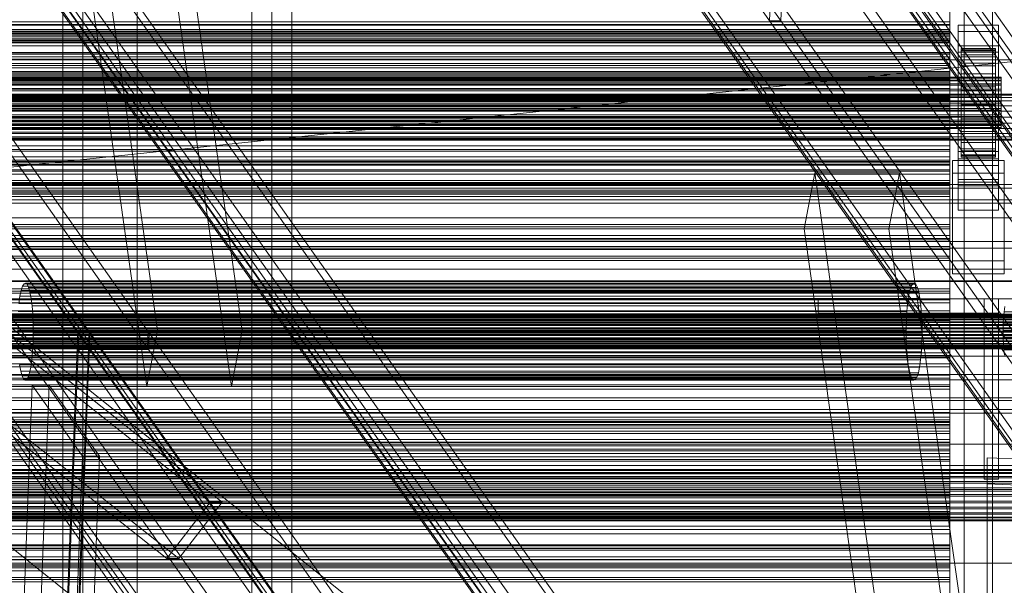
# Model space of a CAD drawing. Header units: millimetres. Extents: x -2233 to 61924, y -68080 to 6847.
# Tile 241 of 256: x 925 to 1269, y -34734 to -34536. Entities that reach past the tile are written whole.
import ezdxf

# ---------------------------------------------------------------- set-up
doc = ezdxf.new("R2010")
doc.units = ezdxf.units.MM
for name, color, linetype, lineweight in [('COTAS_O', 1, 'Continuous', 0), ('COTAS_P', 1, 'Continuous', 0), ('frontal_C01', 7, 'Continuous', 0), ('frontal_C03', 7, 'Continuous', 0), ('frontal_C10', 7, 'Continuous', 0), ('frontal_secador', 7, 'Continuous', 0), ('frontal_tolva', 7, 'Continuous', 0)]:
    doc.layers.add(name, color=color, linetype=linetype, lineweight=lineweight)
doc.dimstyles.new('R19_100', dxfattribs={"dimtxt": 250, "dimasz": 150, "dimexe": 150, "dimexo": 80, "dimgap": 100, "dimtad": 1, "dimtih": 1, "dimtoh": 1, "dimdsep": 46, "dimcen": 0.09, "dimadec": 0, "dimazin": 0, "dimtfac": 1, "dimtdec": 4, "dimtofl": 0, "dimtmove": 0, "dimatfit": 3, "dimfxl": 1, "dimtolj": 1, "dimtzin": 0, "dimarcsym": 0})

# ---------------------------------------------------------------- blocks, each defined once
blk = doc.blocks.new('DIM_R28_48')
at = {"layer": 'COTAS_P'}
for p, q in [((-1750, -34600), (-1600, -34555)), ((2600, -34600), (2450, -34555)), ((-1750, -35500), (-1750, -34600)), ((-1750, -34600), (2600, -34600)), ((-1750, -34600), (-1600, -34645)), ((2600, -34600), (2450, -34645)), ((2600, -35500), (2600, -34600))]:
    blk.add_line(p, q, dxfattribs=at)
blk.add_text('4350 P', height=250, dxfattribs=at).set_placement((425, -34500))
blk = doc.blocks.new('DIM_R28_50')
at = {"layer": 'COTAS_P'}
for p, q in [((1705.78, -34504.95), (1551.9, -34475.9)), ((-194.22, -34704.95), (1705.78, -34504.95)), ((1705.78, -34504.95), (1561.32, -34565.4)), ((1800, -35400), (1705.78, -34504.95)), ((-194.22, -34704.95), (-49.75, -34644.49)), ((-100, -35600), (-194.22, -34704.95)), ((-194.22, -34704.95), (-40.33, -34734))]:
    blk.add_line(p, q, dxfattribs=at)
blk.add_text('1910.5 P', height=250, rotation=6.009, dxfattribs=at).set_placement((745.32, -34505.49))
blk = doc.blocks.new('DIM_R28_56')
at = {"layer": 'COTAS_O'}
for p, q in [((-650, -34200), (-500, -34155)), ((650, -34200), (500, -34155)), ((-650, -34900), (-650, -34200)), ((-650, -34200), (650, -34200)), ((-650, -34200), (-500, -34245)), ((650, -34200), (500, -34245)), ((650, -34900), (650, -34200))]:
    blk.add_line(p, q, dxfattribs=at)
blk.add_text('1300 O', height=250, dxfattribs=at).set_placement((0, -34100))

msp = doc.modelspace()

# ---------------------------------------------------------------- linework, layer by layer
at = {"layer": 'frontal_C01'}
for p, q in [((940, -35975), (940, -33925.304)), ((947, -35975), (947, -33925.304)), ((1013, -35975), (1013, -33925.304)), ((1020, -35975), (1020, -33925.304))]:
    msp.add_line(p, q, dxfattribs=at)
at = {"layer": 'frontal_C03'}
for p, q in [((1250, -34533.783), (1250, -34536.706)), ((1250, -34537.835), (1250, -34534.368)), ((-1250, -34536.706), (1250, -34536.706)), ((-1250, -34537.835), (1250, -34537.835)), ((1250, -34536.706), (1250, -34541.554)), ((1250, -34543.151), (1250, -34537.835)), ((1253, -34540.083), (1253, -34537.837)), ((1253, -34537.837), (1267, -34537.837)), ((1253, -34584.611), (1253, -34537.837)), ((1267, -34537.837), (1267, -34540.083)), ((1267, -34537.837), (1267, -34584.611)), ((1250, -34540.126), (-1250, -34540.126)), ((1250, -34541.008), (-1250, -34541.008)), ((1250, -34541.008), (1250, -34540.126)), ((1250, -34540.126), (1250, -34541.661)), ((1250, -34543.969), (1250, -34541.008)), ((1267, -34540.083), (1253, -34540.083)), ((1253, -34540.083), (1253, -34586.857)), ((1267, -34586.857), (1267, -34540.083)), ((-1250, -34541.554), (1250, -34541.554)), ((1250, -34541.661), (-1250, -34541.661)), ((-1250, -34543.151), (1250, -34543.151)), ((1250, -34543.969), (-1250, -34543.969)), ((1250, -34541.554), (1250, -34547.998)), ((1250, -34541.661), (1250, -34545.026)), ((1250, -34549.954), (1250, -34543.151)), ((1250, -34547.878), (1250, -34543.969)), ((-1250, -34545.026), (1250, -34545.026)), ((1250, -34547.878), (-1250, -34547.878)), ((-1250, -34547.998), (1250, -34547.998)), ((1250, -34545.026), (1250, -34548.935)), ((1250, -34551.243), (1250, -34547.878)), ((1250, -34547.998), (1250, -34555.598)), ((1253, -34547.269), (1253, -34545.024)), ((1253, -34545.024), (1267, -34545.024)), ((1253, -34591.798), (1253, -34545.024)), ((1267, -34547.269), (1253, -34547.269)), ((1253, -34547.269), (1253, -34594.043)), ((1254, -34555.971), (1254, -34545.978)), ((1254, -34545.978), (1254, -34546.798)), ((1254, -34545.978), (1266, -34545.978)), ((1254, -34546.451), (1254, -34545.978)), ((1254, -34556.196), (1254, -34546.451)), ((1254, -34546.451), (1266, -34546.451)), ((1254, -34548.186), (1254, -34546.451)), ((1254, -34556.36), (1254, -34546.798)), ((1254, -34546.798), (1254, -34548.857)), ((1254, -34546.798), (1266, -34546.798)), ((1254, -34557.018), (1254, -34548.186)), ((1254, -34548.186), (1266, -34548.186)), ((1254, -34551.065), (1254, -34548.186)), ((1266, -34546.798), (1266, -34545.978)), ((1266, -34545.978), (1266, -34555.971)), ((1266, -34545.978), (1266, -34546.451)), ((1266, -34546.451), (1266, -34556.196)), ((1266, -34546.451), (1266, -34548.186)), ((1266, -34548.857), (1266, -34546.798)), ((1266, -34546.798), (1266, -34556.36)), ((1266, -34548.186), (1266, -34557.018)), ((1266, -34548.186), (1266, -34551.065)), ((1267, -34545.024), (1267, -34547.269)), ((1267, -34545.024), (1267, -34591.798)), ((1267, -34594.043), (1267, -34547.269)), ((1250, -34548.935), (-1250, -34548.935)), ((-1250, -34549.954), (1250, -34549.954)), ((1250, -34551.243), (-1250, -34551.243)), ((1250, -34548.935), (1250, -34551.896)), ((1250, -34557.779), (1250, -34549.954)), ((1250, -34552.778), (1250, -34551.243)), ((1254, -34557.335), (1254, -34548.857)), ((1254, -34548.857), (1254, -34552.013)), ((1254, -34548.857), (1266, -34548.857)), ((1254, -34558.381), (1254, -34551.065)), ((1254, -34551.065), (1266, -34551.065)), ((1254, -34554.891), (1254, -34551.065)), ((1266, -34552.013), (1266, -34548.857)), ((1266, -34548.857), (1266, -34557.335)), ((1266, -34551.065), (1266, -34558.381)), ((1266, -34551.065), (1266, -34554.891)), ((1250, -34551.896), (-1250, -34551.896)), ((1250, -34552.778), (-1250, -34552.778)), ((1250, -34551.896), (1250, -34552.778)), ((1254, -34558.83), (1254, -34552.013)), ((1254, -34552.013), (1254, -34556.052)), ((1254, -34552.013), (1266, -34552.013)), ((1254, -34560.194), (1254, -34554.891)), ((1254, -34554.891), (1266, -34554.891)), ((1254, -34559.404), (1254, -34554.891)), ((1266, -34556.052), (1266, -34552.013)), ((1266, -34552.013), (1266, -34558.83)), ((1266, -34554.891), (1266, -34560.194)), ((1266, -34554.891), (1266, -34559.404)), ((-1268, -34555.971), (1268, -34555.971)), ((-1268, -34556.196), (1268, -34556.196)), ((-1268, -34556.36), (1268, -34556.36)), ((-1268, -34557.018), (1268, -34557.018)), ((-1268, -34557.335), (1268, -34557.335)), ((-1268, -34558.381), (1268, -34558.381)), ((-1250, -34555.598), (1250, -34555.598)), ((1250, -34557.779), (-1250, -34557.779)), ((1250, -34555.598), (1250, -34563.837)), ((1250, -34566.095), (1250, -34557.779)), ((1254, -34556.36), (1254, -34555.971)), ((1266, -34555.971), (1254, -34555.971)), ((1254, -34555.971), (1254, -34556.196)), ((1254, -34560.744), (1254, -34556.052)), ((1254, -34556.052), (1254, -34560.699)), ((1254, -34556.052), (1266, -34556.052)), ((1266, -34556.196), (1254, -34556.196)), ((1254, -34556.196), (1254, -34557.018)), ((1254, -34557.335), (1254, -34556.36)), ((1266, -34556.36), (1254, -34556.36)), ((1266, -34557.018), (1254, -34557.018)), ((1254, -34557.018), (1254, -34558.381)), ((1254, -34558.83), (1254, -34557.335)), ((1266, -34557.335), (1254, -34557.335)), ((1266, -34558.381), (1254, -34558.381)), ((1254, -34558.381), (1254, -34560.194)), ((1266, -34555.971), (1266, -34556.36)), ((1266, -34556.196), (1266, -34555.971)), ((1266, -34560.699), (1266, -34556.052)), ((1266, -34556.052), (1266, -34560.744)), ((1266, -34557.018), (1266, -34556.196)), ((1266, -34556.36), (1266, -34557.335)), ((1266, -34558.381), (1266, -34557.018)), ((1266, -34557.335), (1266, -34558.83)), ((1266, -34560.194), (1266, -34558.381)), ((1268, -34556.36), (1268, -34555.971)), ((1268, -34555.971), (1268, -34556.196)), ((1268, -34556.196), (1268, -34557.018)), ((1268, -34557.335), (1268, -34556.36)), ((1268, -34557.018), (1268, -34558.381)), ((1268, -34558.83), (1268, -34557.335)), ((1268, -34558.381), (1268, -34560.194)), ((-1268, -34558.83), (1268, -34558.83)), ((-1268, -34560.194), (1268, -34560.194)), ((-1268, -34560.744), (1268, -34560.744)), ((1254, -34560.744), (1254, -34558.83)), ((1266, -34558.83), (1254, -34558.83)), ((1254, -34562.331), (1254, -34559.404)), ((1254, -34559.404), (1266, -34559.404)), ((1254, -34564.295), (1254, -34559.404)), ((1266, -34560.194), (1254, -34560.194)), ((1254, -34560.194), (1254, -34562.331)), ((1254, -34560.699), (1254, -34562.945)), ((1266, -34560.699), (1254, -34560.699)), ((1254, -34560.699), (1254, -34565.636)), ((1254, -34562.945), (1254, -34560.744)), ((1266, -34560.744), (1254, -34560.744)), ((1266, -34558.83), (1266, -34560.744)), ((1266, -34559.404), (1266, -34562.331)), ((1266, -34559.404), (1266, -34564.295)), ((1266, -34562.331), (1266, -34560.194)), ((1266, -34562.945), (1266, -34560.699)), ((1266, -34565.636), (1266, -34560.699)), ((1266, -34560.744), (1266, -34562.945)), ((1268, -34560.744), (1268, -34558.83)), ((1268, -34560.194), (1268, -34562.331)), ((1268, -34562.945), (1268, -34560.744)), ((-1268, -34562.331), (1268, -34562.331)), ((1268, -34562.945), (-1268, -34562.945)), ((-1268, -34564.648), (1268, -34564.648)), ((-1268, -34565.283), (1268, -34565.283)), ((1250, -34562.584), (-1250, -34562.584)), ((1250, -34563.465), (-1250, -34563.465)), ((-1250, -34563.837), (1250, -34563.837)), ((1250, -34564.119), (-1250, -34564.119)), ((1250, -34563.465), (1250, -34562.584)), ((1250, -34562.584), (1250, -34564.119)), ((1250, -34566.426), (1250, -34563.465)), ((1250, -34563.837), (1250, -34572.152)), ((1250, -34564.119), (1250, -34567.484)), ((1266, -34562.331), (1254, -34562.331)), ((1254, -34562.331), (1254, -34564.648)), ((1254, -34562.945), (1266, -34562.945)), ((1254, -34565.283), (1254, -34562.945)), ((1254, -34564.648), (1254, -34564.295)), ((1254, -34564.295), (1266, -34564.295)), ((1254, -34569.233), (1254, -34564.295)), ((1266, -34564.648), (1254, -34564.648)), ((1254, -34564.648), (1254, -34566.987)), ((1254, -34567.6), (1254, -34565.283)), ((1254, -34565.283), (1254, -34565.636)), ((1266, -34565.283), (1254, -34565.283)), ((1266, -34564.648), (1266, -34562.331)), ((1266, -34562.945), (1266, -34565.283)), ((1266, -34564.295), (1266, -34564.648)), ((1266, -34564.295), (1266, -34569.233)), ((1266, -34566.987), (1266, -34564.648)), ((1266, -34565.636), (1266, -34565.283)), ((1266, -34565.283), (1266, -34567.6)), ((1268, -34562.331), (1268, -34564.648)), ((1268, -34565.283), (1268, -34562.945)), ((1268, -34564.648), (1268, -34566.987)), ((1268, -34567.6), (1268, -34565.283)), ((-1268, -34566.987), (1268, -34566.987)), ((-1268, -34567.6), (1268, -34567.6)), ((-1250, -34566.095), (1250, -34566.095)), ((1250, -34566.426), (-1250, -34566.426)), ((-1250, -34567.484), (1250, -34567.484)), ((1250, -34574.333), (1250, -34566.095)), ((1250, -34570.336), (1250, -34566.426)), ((1250, -34567.484), (1250, -34571.393)), ((1254, -34565.636), (1254, -34570.528)), ((1254, -34565.636), (1266, -34565.636)), ((1254, -34566.987), (1254, -34569.233)), ((1266, -34566.987), (1254, -34566.987)), ((1254, -34566.987), (1254, -34569.188)), ((1254, -34569.738), (1254, -34567.6)), ((1254, -34567.6), (1254, -34570.528)), ((1266, -34567.6), (1254, -34567.6)), ((1266, -34570.528), (1266, -34565.636)), ((1266, -34569.233), (1266, -34566.987)), ((1266, -34569.188), (1266, -34566.987)), ((1266, -34570.528), (1266, -34567.6)), ((1266, -34567.6), (1266, -34569.738)), ((1268, -34566.987), (1268, -34569.188)), ((1268, -34569.738), (1268, -34567.6)), ((-1268, -34569.188), (1268, -34569.188)), ((-1268, -34569.738), (1268, -34569.738)), ((-1268, -34571.101), (1268, -34571.101)), ((-1268, -34571.55), (1268, -34571.55)), ((1250, -34570.336), (-1250, -34570.336)), ((1250, -34571.393), (-1250, -34571.393)), ((-1250, -34572.152), (1250, -34572.152)), ((1250, -34573.7), (1250, -34570.336)), ((1250, -34571.393), (1250, -34574.354)), ((1250, -34572.152), (1250, -34579.978)), ((1254, -34569.188), (1254, -34573.879)), ((1266, -34569.188), (1254, -34569.188)), ((1254, -34569.188), (1254, -34571.101)), ((1254, -34569.233), (1266, -34569.233)), ((1254, -34573.879), (1254, -34569.233)), ((1254, -34571.55), (1254, -34569.738)), ((1254, -34569.738), (1254, -34575.04)), ((1266, -34569.738), (1254, -34569.738)), ((1254, -34570.528), (1254, -34575.04)), ((1254, -34570.528), (1266, -34570.528)), ((1254, -34571.101), (1254, -34577.918)), ((1266, -34571.101), (1254, -34571.101)), ((1254, -34571.101), (1254, -34572.596)), ((1254, -34572.914), (1254, -34571.55)), ((1254, -34571.55), (1254, -34578.866)), ((1266, -34571.55), (1254, -34571.55)), ((1266, -34573.879), (1266, -34569.188)), ((1266, -34571.101), (1266, -34569.188)), ((1266, -34569.233), (1266, -34573.879)), ((1266, -34575.04), (1266, -34569.738)), ((1266, -34569.738), (1266, -34571.55)), ((1266, -34575.04), (1266, -34570.528)), ((1266, -34577.918), (1266, -34571.101)), ((1266, -34572.596), (1266, -34571.101)), ((1266, -34578.866), (1266, -34571.55)), ((1266, -34571.55), (1266, -34572.914)), ((1268, -34569.188), (1268, -34571.101)), ((1268, -34571.55), (1268, -34569.738)), ((1268, -34571.101), (1268, -34572.596)), ((1268, -34572.914), (1268, -34571.55)), ((-1268, -34572.596), (1268, -34572.596)), ((-1268, -34572.914), (1268, -34572.914)), ((-1268, -34573.572), (1268, -34573.572)), ((-1268, -34573.736), (1268, -34573.736)), ((-1268, -34573.96), (1268, -34573.96)), ((1250, -34573.7), (-1250, -34573.7)), ((-1250, -34574.333), (1250, -34574.333)), ((1250, -34574.354), (-1250, -34574.354)), ((1250, -34575.235), (-1250, -34575.235)), ((1250, -34575.235), (1250, -34573.7)), ((1250, -34581.934), (1250, -34574.333)), ((1250, -34574.354), (1250, -34575.235)), ((1254, -34572.596), (1254, -34581.075)), ((1266, -34572.596), (1254, -34572.596)), ((1254, -34572.596), (1254, -34573.572)), ((1254, -34573.736), (1254, -34572.914)), ((1254, -34572.914), (1254, -34581.745)), ((1266, -34572.914), (1254, -34572.914)), ((1254, -34573.572), (1254, -34583.133)), ((1266, -34573.572), (1254, -34573.572)), ((1254, -34573.572), (1254, -34573.96)), ((1254, -34573.96), (1254, -34573.736)), ((1254, -34573.736), (1254, -34583.48)), ((1266, -34573.736), (1254, -34573.736)), ((1254, -34573.879), (1266, -34573.879)), ((1254, -34577.918), (1254, -34573.879)), ((1254, -34573.96), (1254, -34583.954)), ((1266, -34573.96), (1254, -34573.96)), ((1254, -34575.04), (1254, -34578.866)), ((1254, -34575.04), (1266, -34575.04)), ((1266, -34581.075), (1266, -34572.596)), ((1266, -34573.572), (1266, -34572.596)), ((1266, -34581.745), (1266, -34572.914)), ((1266, -34572.914), (1266, -34573.736)), ((1266, -34583.133), (1266, -34573.572)), ((1266, -34573.96), (1266, -34573.572)), ((1266, -34583.48), (1266, -34573.736)), ((1266, -34573.736), (1266, -34573.96)), ((1266, -34573.879), (1266, -34577.918)), ((1266, -34583.954), (1266, -34573.96)), ((1266, -34578.866), (1266, -34575.04)), ((1268, -34572.596), (1268, -34573.572)), ((1268, -34573.736), (1268, -34572.914)), ((1268, -34573.572), (1268, -34573.96)), ((1268, -34573.96), (1268, -34573.736)), ((1254, -34577.918), (1266, -34577.918)), ((1254, -34581.075), (1254, -34577.918)), ((1254, -34578.866), (1254, -34581.745)), ((1254, -34578.866), (1266, -34578.866)), ((1266, -34577.918), (1266, -34581.075)), ((1266, -34581.745), (1266, -34578.866)), ((-1250, -34579.978), (1250, -34579.978)), ((-1250, -34581.934), (1250, -34581.934)), ((1250, -34579.978), (1250, -34586.781)), ((1250, -34588.377), (1250, -34581.934)), ((1253, -34592.768), (1253, -34581.988)), ((1253, -34581.988), (1267, -34581.988)), ((1253, -34591.733), (1253, -34581.988)), ((1254, -34581.075), (1266, -34581.075)), ((1254, -34583.133), (1254, -34581.075)), ((1254, -34581.745), (1254, -34583.48)), ((1254, -34581.745), (1266, -34581.745)), ((1266, -34581.075), (1266, -34583.133)), ((1266, -34583.48), (1266, -34581.745)), ((1267, -34581.988), (1267, -34592.768)), ((1267, -34581.988), (1267, -34591.733)), ((1250, -34585.042), (-1250, -34585.042)), ((1250, -34585.923), (-1250, -34585.923)), ((1250, -34585.923), (1250, -34585.042)), ((1250, -34585.042), (1250, -34586.576)), ((1250, -34588.884), (1250, -34585.923)), ((1251, -34589.624), (1251, -34585.133)), ((1251, -34585.133), (1269, -34585.133)), ((1251, -34620.213), (1251, -34585.133)), ((1267, -34584.611), (1253, -34584.611)), ((1253, -34584.611), (1253, -34586.857)), ((1254, -34583.133), (1266, -34583.133)), ((1254, -34583.954), (1254, -34583.133)), ((1254, -34583.48), (1254, -34583.954)), ((1254, -34583.48), (1266, -34583.48)), ((1254, -34583.954), (1266, -34583.954)), ((1266, -34583.133), (1266, -34583.954)), ((1266, -34583.954), (1266, -34583.48)), ((1267, -34586.857), (1267, -34584.611)), ((1269, -34585.133), (1269, -34589.624)), ((1269, -34585.133), (1269, -34620.213)), ((1250, -34586.576), (-1250, -34586.576)), ((-1250, -34586.781), (1250, -34586.781)), ((-1250, -34588.377), (1250, -34588.377)), ((1250, -34588.884), (-1250, -34588.884)), ((1250, -34586.576), (1250, -34589.941)), ((1250, -34586.781), (1250, -34592.097)), ((1250, -34593.226), (1250, -34588.377)), ((1250, -34592.793), (1250, -34588.884)), ((1269, -34589.624), (1251, -34589.624)), ((1251, -34624.704), (1251, -34589.624)), ((1253, -34586.857), (1267, -34586.857)), ((1269, -34624.704), (1269, -34589.624)), ((-1250, -34589.941), (1250, -34589.941)), ((-1250, -34592.097), (1250, -34592.097)), ((1250, -34592.793), (-1250, -34592.793)), ((1250, -34589.941), (1250, -34593.851)), ((1250, -34592.097), (1250, -34595.564)), ((1250, -34596.158), (1250, -34592.793)), ((1267, -34591.733), (1253, -34591.733)), ((1253, -34591.733), (1253, -34602.513)), ((1267, -34591.798), (1253, -34591.798)), ((1253, -34591.798), (1253, -34594.043)), ((1267, -34592.768), (1253, -34592.768)), ((1253, -34592.768), (1253, -34602.513)), ((1267, -34602.513), (1267, -34591.733)), ((1267, -34594.043), (1267, -34591.798)), ((1267, -34602.513), (1267, -34592.768)), ((-1250, -34593.226), (1250, -34593.226)), ((1250, -34593.851), (-1250, -34593.851)), ((-1250, -34595.564), (1250, -34595.564)), ((-1250, -34596.148), (1250, -34596.148)), ((1250, -34596.158), (-1250, -34596.158)), ((1250, -34596.148), (1250, -34593.226)), ((1250, -34593.851), (1250, -34596.812)), ((1250, -34595.564), (1250, -34596.946)), ((1250, -34596.946), (1250, -34596.148)), ((1250, -34597.693), (1250, -34596.158)), ((1253, -34594.043), (1267, -34594.043)), ((1250, -34596.812), (-1250, -34596.812)), ((-1250, -34596.946), (1250, -34596.946)), ((1250, -34597.693), (-1250, -34597.693)), ((1250, -34596.812), (1250, -34597.693)), ((1253, -34602.513), (1267, -34602.513)), ((1250, -34607.499), (-1250, -34607.499)), ((1250, -34608.381), (-1250, -34608.381)), ((1250, -34609.034), (-1250, -34609.034)), ((1250, -34608.381), (1250, -34607.499)), ((1250, -34607.499), (1250, -34609.034)), ((1250, -34611.342), (1250, -34608.381)), ((1250, -34609.034), (1250, -34612.399)), ((1250, -34611.342), (-1250, -34611.342)), ((-1250, -34612.399), (1250, -34612.399)), ((1250, -34615.251), (1250, -34611.342)), ((1250, -34612.399), (1250, -34616.308)), ((-1500, -34615.78), (1500, -34615.78)), ((1250, -34615.251), (-1250, -34615.251)), ((1250, -34616.308), (-1250, -34616.308)), ((1250, -34618.616), (1250, -34615.251)), ((1250, -34616.308), (1250, -34619.269)), ((1250, -34618.616), (-1250, -34618.616)), ((1250, -34619.269), (-1250, -34619.269)), ((1250, -34620.151), (-1250, -34620.151)), ((1250, -34620.151), (1250, -34618.616)), ((1250, -34619.269), (1250, -34620.151)), ((1269, -34620.213), (1251, -34620.213)), ((1251, -34620.213), (1251, -34624.704)), ((1269, -34624.704), (1269, -34620.213)), ((1500, -34627.188), (-1500, -34627.188)), ((1500, -34627.473), (-1500, -34627.473)), ((1251, -34624.704), (1269, -34624.704)), ((1250, -34629.957), (-1250, -34629.957)), ((1250, -34630.838), (-1250, -34630.838)), ((1250, -34630.838), (1250, -34629.957)), ((1250, -34629.957), (1250, -34631.492)), ((1250, -34633.799), (1250, -34630.838)), ((1250, -34631.492), (-1250, -34631.492)), ((1250, -34633.799), (-1250, -34633.799)), ((1250, -34631.492), (1250, -34634.856)), ((1250, -34637.709), (1250, -34633.799)), ((-1250, -34634.856), (1250, -34634.856)), ((1250, -34637.709), (-1250, -34637.709)), ((1250, -34634.856), (1250, -34638.766)), ((1250, -34641.073), (1250, -34637.709)), ((-1500, -34638.882), (1500, -34638.882)), ((1250, -34638.766), (-1250, -34638.766)), ((1250, -34641.073), (-1250, -34641.073)), ((1250, -34638.766), (1250, -34641.727)), ((1250, -34642.608), (1250, -34641.073)), ((1250, -34641.727), (-1250, -34641.727)), ((1250, -34642.608), (-1250, -34642.608)), ((1250, -34641.727), (1250, -34642.608)), ((1250, -34652.415), (-1250, -34652.415)), ((1250, -34653.296), (-1250, -34653.296)), ((1250, -34653.949), (-1250, -34653.949)), ((1250, -34653.296), (1250, -34652.415)), ((1250, -34652.415), (1250, -34653.949)), ((1250, -34656.257), (1250, -34653.296)), ((1250, -34653.949), (1250, -34657.314)), ((1250, -34656.257), (-1250, -34656.257)), ((-1250, -34657.314), (1250, -34657.314)), ((1250, -34660.166), (1250, -34656.257)), ((1250, -34657.314), (1250, -34661.224)), ((1250, -34660.166), (-1250, -34660.166)), ((1250, -34661.224), (-1250, -34661.224)), ((1250, -34663.531), (1250, -34660.166)), ((1250, -34661.224), (1250, -34664.184)), ((1250, -34663.531), (-1250, -34663.531)), ((1250, -34664.184), (-1250, -34664.184)), ((1250, -34665.066), (-1250, -34665.066)), ((1250, -34665.066), (1250, -34663.531)), ((1250, -34664.184), (1250, -34665.066)), ((1250, -34674.872), (-1250, -34674.872)), ((1250, -34675.754), (-1250, -34675.754)), ((1250, -34675.754), (1250, -34674.872)), ((1250, -34674.872), (1250, -34676.407)), ((1250, -34678.714), (1250, -34675.754)), ((1250, -34676.407), (-1250, -34676.407)), ((-1250, -34676.77), (1250, -34676.77)), ((-1250, -34677.403), (1250, -34677.403)), ((-1250, -34677.867), (1250, -34677.867)), ((1250, -34678.714), (-1250, -34678.714)), ((1250, -34676.407), (1250, -34679.772)), ((1250, -34677.867), (1250, -34676.77)), ((1250, -34676.77), (1250, -34677.403)), ((1250, -34677.403), (1250, -34679.722)), ((1250, -34680.619), (1250, -34677.867)), ((1250, -34682.624), (1250, -34678.714)), ((-1250, -34679.722), (1250, -34679.722)), ((-1250, -34679.772), (1250, -34679.772)), ((-1250, -34680.619), (1250, -34680.619)), ((1250, -34682.624), (-1250, -34682.624)), ((1250, -34679.722), (1250, -34683.571)), ((1250, -34679.772), (1250, -34683.681)), ((1250, -34684.838), (1250, -34680.619)), ((1250, -34685.989), (1250, -34682.624)), ((-1250, -34683.571), (1250, -34683.571)), ((1250, -34683.681), (-1250, -34683.681)), ((-1250, -34684.838), (1250, -34684.838)), ((1250, -34685.989), (-1250, -34685.989)), ((1250, -34683.571), (1250, -34688.686)), ((1250, -34683.681), (1250, -34686.642)), ((1250, -34690.238), (1250, -34684.838)), ((1250, -34687.523), (1250, -34685.989)), ((1250, -34686.642), (-1250, -34686.642)), ((1250, -34687.523), (-1250, -34687.523)), ((-1250, -34688.686), (1250, -34688.686)), ((1250, -34686.642), (1250, -34687.523)), ((1250, -34688.686), (1250, -34694.718)), ((-1500, -34691.736), (1500, -34691.736)), ((-1250, -34690.238), (1250, -34690.238)), ((1250, -34696.45), (1250, -34690.238)), ((-1500, -34693.159), (1500, -34693.159)), ((-1500, -34693.384), (1500, -34693.384)), ((-1500, -34693.548), (1500, -34693.548)), ((-1500, -34694.206), (1500, -34694.206)), ((-1500, -34694.523), (1500, -34694.523)), ((-1500, -34695.569), (1500, -34695.569)), ((-1500, -34696.018), (1500, -34696.018)), ((-1250, -34694.718), (1250, -34694.718)), ((1250, -34694.718), (1250, -34701.258)), ((-1500, -34697.382), (1500, -34697.382)), ((-1500, -34697.932), (1500, -34697.932)), ((-1500, -34699.519), (1500, -34699.519)), ((1250, -34696.45), (-1250, -34696.45)), ((1250, -34697.33), (-1250, -34697.33)), ((1250, -34698.211), (-1250, -34698.211)), ((1250, -34698.865), (-1250, -34698.865)), ((1250, -34703.05), (1250, -34696.45)), ((1250, -34698.211), (1250, -34697.33)), ((1250, -34697.33), (1250, -34698.865)), ((1250, -34701.172), (1250, -34698.211)), ((1250, -34698.865), (1250, -34702.229)), ((1500, -34700.133), (-1500, -34700.133)), ((1500, -34700.719), (-1500, -34700.719)), ((-1500, -34701.836), (1500, -34701.836)), ((-1500, -34702.471), (1500, -34702.471)), ((1250, -34701.172), (-1250, -34701.172)), ((-1250, -34701.258), (1250, -34701.258)), ((-1250, -34702.229), (1250, -34702.229)), ((-1250, -34703.05), (1250, -34703.05)), ((1250, -34705.081), (1250, -34701.172)), ((1250, -34701.258), (1250, -34707.858)), ((1250, -34702.229), (1250, -34706.139)), ((1250, -34709.589), (1250, -34703.05)), ((-1500, -34704.175), (1500, -34704.175)), ((-1500, -34704.789), (1500, -34704.789)), ((-1500, -34706.376), (1500, -34706.376)), ((1250, -34705.081), (-1250, -34705.081)), ((1250, -34706.139), (-1250, -34706.139)), ((1250, -34708.446), (1250, -34705.081)), ((1250, -34706.139), (1250, -34709.1)), ((-1500, -34706.926), (1500, -34706.926)), ((-1500, -34708.289), (1500, -34708.289)), ((-1500, -34708.738), (1500, -34708.738)), ((-1500, -34709.784), (1500, -34709.784)), ((-1500, -34710.102), (1500, -34710.102)), ((-1250, -34707.858), (1250, -34707.858)), ((1250, -34708.446), (-1250, -34708.446)), ((1250, -34709.1), (-1250, -34709.1)), ((-1250, -34709.589), (1250, -34709.589)), ((1250, -34709.981), (-1250, -34709.981)), ((1250, -34707.858), (1250, -34714.07)), ((1250, -34709.981), (1250, -34708.446)), ((1250, -34709.1), (1250, -34709.981)), ((1250, -34715.622), (1250, -34709.589)), ((-1500, -34710.76), (1500, -34710.76)), ((-1500, -34710.924), (1500, -34710.924)), ((-1500, -34711.148), (1500, -34711.148)), ((-1250, -34714.07), (1250, -34714.07)), ((-1250, -34715.622), (1250, -34715.622)), ((1250, -34714.07), (1250, -34719.469)), ((1250, -34720.737), (1250, -34715.622)), ((-1250, -34719.469), (1250, -34719.469)), ((1250, -34719.787), (-1250, -34719.787)), ((1250, -34719.469), (1250, -34723.689)), ((1250, -34720.669), (1250, -34719.787)), ((1250, -34719.787), (1250, -34721.322)), ((1250, -34720.669), (-1250, -34720.669)), ((-1250, -34720.737), (1250, -34720.737)), ((1250, -34721.322), (-1250, -34721.322)), ((1250, -34723.63), (-1250, -34723.63)), ((-1250, -34723.689), (1250, -34723.689)), ((1250, -34723.63), (1250, -34720.669)), ((1250, -34724.585), (1250, -34720.737)), ((1250, -34721.322), (1250, -34724.687)), ((1250, -34727.539), (1250, -34723.63)), ((1250, -34723.689), (1250, -34726.441)), ((1500, -34725.842), (-1500, -34725.842)), ((-1250, -34724.585), (1250, -34724.585)), ((-1250, -34724.687), (1250, -34724.687)), ((-1250, -34726.441), (1250, -34726.441)), ((-1250, -34726.905), (1250, -34726.905)), ((1250, -34726.905), (1250, -34724.585)), ((1250, -34724.687), (1250, -34728.596)), ((1250, -34726.441), (1250, -34727.538)), ((1250, -34727.538), (1250, -34726.905)), ((-1250, -34727.538), (1250, -34727.538)), ((1250, -34728.596), (-1250, -34728.596)), ((1250, -34730.904), (1250, -34727.539)), ((1250, -34728.596), (1250, -34731.557)), ((1250, -34730.904), (-1250, -34730.904)), ((1250, -34731.557), (-1250, -34731.557)), ((1250, -34732.439), (-1250, -34732.439)), ((1250, -34732.439), (1250, -34730.904)), ((1250, -34731.557), (1250, -34732.439))]:
    msp.add_line(p, q, dxfattribs=at)
at = {"layer": 'frontal_C10'}
for p, q in [((359.992, -33677.868), (1790.776, -35700.701)), ((1793.736, -35700.701), (362.951, -33677.868)), ((1803.902, -35751.298), (353.902, -33701.298)), ((354.013, -33698.376), (1804.013, -35748.376)), ((649.82, -33701.298), (2099.82, -35751.298)), ((2099.932, -35748.376), (649.932, -33698.376)), ((1789.474, -35734.793), (358.689, -33711.96)), ((361.649, -33711.96), (1792.433, -35734.793)), ((2092.297, -35734.793), (661.512, -33711.96)), ((664.471, -33711.96), (2095.256, -35734.793)), ((365.111, -33717.146), (1792.693, -35735.451)), ((2088.611, -35735.451), (661.029, -33717.146)), ((1792.581, -35738.373), (364.999, -33720.068)), ((660.918, -33720.068), (2088.499, -35738.373)), ((299.769, -33726.859), (1717.743, -35731.581)), ((1799.614, -35731.581), (381.64, -33726.859)), ((653.885, -33726.859), (2071.859, -35731.581)), ((1717.52, -35737.425), (299.546, -33732.704)), ((381.417, -33732.704), (1799.391, -35737.425)), ((2071.635, -35737.425), (653.661, -33732.704)), ((266.331, -33747.789), (1738.749, -35829.484)), ((1763.409, -35829.484), (290.991, -33747.789)), ((685.549, -33747.789), (2157.967, -35829.484)), ((2182.627, -35829.484), (710.208, -33747.789)), ((265.996, -33756.555), (1738.414, -35838.25)), ((1738.526, -35835.328), (266.108, -33753.633)), ((1742.36, -35838.25), (269.942, -33756.555)), ((290.768, -33753.633), (1763.186, -35835.328)), ((2157.744, -35835.328), (685.325, -33753.633)), ((705.928, -33756.555), (2178.346, -35838.25)), ((2182.292, -35838.25), (709.873, -33756.555)), ((709.985, -33753.633), (2182.403, -35835.328)), ((350.18, -33798.702), (1800.18, -35848.702)), ((2096.098, -35848.702), (646.098, -33798.702)), ((1800.068, -35851.624), (350.068, -33801.624)), ((645.987, -33801.624), (2095.987, -35851.624)), ((681.827, -33845.193), (2154.245, -35926.888)), ((2178.905, -35926.888), (706.487, -33845.193)), ((2154.022, -35932.732), (681.603, -33851.037)), ((2174.736, -35932.732), (702.318, -33851.037)), ((706.263, -33851.037), (2178.682, -35932.732)), ((905.797, -34169.517), (973.052, -34644.601)), ((1002.644, -34644.601), (935.389, -34169.517)), ((969.315, -34664.177), (902.06, -34189.092)), ((998.907, -34664.177), (931.652, -34189.092)), ((965.98, -34269.04), (965.98, -35988)), ((1005.98, -35988), (1005.98, -34270.568)), ((965.98, -35988), (965.98, -34278.21)), ((1005.98, -35988), (1005.98, -34279.739)), ((753.334, -34373.685), (945.171, -34644.902)), ((949.116, -34644.902), (757.28, -34373.685)), ((969.831, -34644.902), (777.994, -34373.685)), ((1187.05, -34536.349), (1193.266, -34373.685)), ((1190.996, -34536.349), (1197.212, -34373.685)), ((944.947, -34650.746), (753.111, -34379.529)), ((777.771, -34379.529), (969.607, -34650.746)), ((991.511, -34704.535), (587.089, -34384.535)), ((591.199, -34384.535), (995.621, -34704.535)), ((976.338, -34724.243), (571.917, -34404.243)), ((980.448, -34724.243), (576.027, -34404.243)), ((1378.887, -34807.566), (1187.05, -34536.349)), ((1187.05, -34536.349), (1190.996, -34536.349)), ((1190.996, -34536.349), (1382.832, -34807.566)), ((1199.12, -34609.073), (1202.857, -34589.498)), ((1202.857, -34589.498), (1232.449, -34589.498)), ((1202.857, -34589.498), (1270.112, -35064.582)), ((1232.449, -34589.498), (1228.712, -34609.073)), ((1299.704, -35064.582), (1232.449, -34589.498)), ((1228.712, -34609.073), (1199.12, -34609.073)), ((1266.375, -35084.158), (1199.12, -34609.073)), ((1295.967, -35084.158), (1228.712, -34609.073)), ((924.93, -34632.575), (925.364, -34630.544)), ((925.364, -34630.544), (925.855, -34629.068)), ((1236.078, -34630.544), (925.364, -34630.544)), ((925.855, -34629.068), (926.384, -34628.203)), ((1236.569, -34629.068), (925.855, -34629.068)), ((926.384, -34628.203), (926.931, -34627.983)), ((1237.098, -34628.203), (926.384, -34628.203)), ((926.931, -34627.983), (927.474, -34628.416)), ((1237.645, -34627.983), (926.931, -34627.983)), ((927.474, -34628.416), (927.993, -34629.485)), ((1238.188, -34628.416), (927.474, -34628.416)), ((927.993, -34629.485), (928.468, -34631.149)), ((1238.707, -34629.485), (927.993, -34629.485)), ((1236.078, -34630.544), (1235.644, -34632.575)), ((1236.569, -34629.068), (1236.078, -34630.544)), ((1237.098, -34628.203), (1236.569, -34629.068)), ((1237.645, -34627.983), (1237.098, -34628.203)), ((1238.188, -34628.416), (1237.645, -34627.983)), ((1238.707, -34629.485), (1238.188, -34628.416)), ((1239.182, -34631.149), (1238.707, -34629.485)), ((924.569, -34635.082), (924.93, -34632.575)), ((1235.644, -34632.575), (924.93, -34632.575)), ((928.468, -34631.149), (928.88, -34633.345)), ((1239.182, -34631.149), (928.468, -34631.149)), ((928.88, -34633.345), (929.214, -34635.987)), ((1239.594, -34633.345), (928.88, -34633.345)), ((1235.644, -34632.575), (1235.283, -34635.082)), ((1239.594, -34633.345), (1239.182, -34631.149)), ((1239.928, -34635.987), (1239.594, -34633.345)), ((1235.283, -34635.082), (924.569, -34635.082)), ((929.214, -34635.987), (929.457, -34638.975)), ((1239.928, -34635.987), (929.214, -34635.987)), ((1235.283, -34635.082), (1235.009, -34637.969)), ((1240.171, -34638.975), (1239.928, -34635.987)), ((1268.995, -34637.991), (1269.25, -34636.222)), ((1288.667, -34640.598), (874.381, -34640.598)), ((1288.82, -34639.881), (874.534, -34639.881)), ((1288.993, -34639.36), (874.708, -34639.36)), ((1289.18, -34639.055), (874.895, -34639.055)), ((1289.373, -34638.977), (875.087, -34638.977)), ((1289.565, -34639.13), (875.279, -34639.13)), ((1289.748, -34639.507), (875.462, -34639.507)), ((1289.915, -34640.095), (875.63, -34640.095)), ((1290.061, -34640.87), (875.775, -34640.87)), ((924.119, -34641.126), (1234.833, -34641.126)), ((1235.009, -34637.969), (924.295, -34637.969)), ((929.457, -34638.975), (929.599, -34642.193)), ((1240.171, -34638.975), (929.457, -34638.975)), ((1234.833, -34641.126), (1234.762, -34644.43)), ((1235.009, -34637.969), (1234.833, -34641.126)), ((1240.313, -34642.193), (1240.171, -34638.975)), ((1268.678, -34642.258), (1268.802, -34640.029)), ((1268.802, -34640.029), (1268.995, -34637.991)), ((1286.557, -34640.029), (1268.802, -34640.029)), ((1286.751, -34637.991), (1268.995, -34637.991)), ((874.095, -34643.616), (1288.381, -34643.616)), ((1288.443, -34642.502), (874.157, -34642.502)), ((1288.539, -34641.483), (874.254, -34641.483)), ((1290.179, -34641.802), (875.893, -34641.802)), ((1290.264, -34642.857), (875.979, -34642.857)), ((1290.314, -34643.993), (876.029, -34643.993)), ((1234.762, -34644.43), (924.048, -34644.43)), ((929.599, -34642.193), (929.635, -34645.519)), ((1240.313, -34642.193), (929.599, -34642.193)), ((973.052, -34644.601), (969.315, -34664.177)), ((1002.644, -34644.601), (973.052, -34644.601)), ((998.907, -34664.177), (1002.644, -34644.601)), ((1234.762, -34644.43), (1234.799, -34647.755)), ((1240.349, -34645.519), (1240.313, -34642.193)), ((1268.628, -34644.59), (1268.678, -34642.258)), ((1268.654, -34646.937), (1268.628, -34644.59)), ((1286.383, -34644.59), (1268.628, -34644.59)), ((1268.678, -34642.258), (1286.433, -34642.258)), ((1288.355, -34644.782), (874.07, -34644.782)), ((1288.368, -34645.956), (874.083, -34645.956)), ((1288.418, -34647.092), (874.133, -34647.092)), ((1288.504, -34648.146), (874.219, -34648.146)), ((1290.24, -34647.447), (875.955, -34647.447)), ((1290.302, -34646.333), (876.017, -34646.333)), ((1290.327, -34645.166), (876.042, -34645.166)), ((1234.799, -34647.755), (924.084, -34647.755)), ((929.635, -34645.519), (929.564, -34648.823)), ((1240.349, -34645.519), (929.635, -34645.519)), ((938.955, -34807.566), (945.171, -34644.902)), ((939.275, -34808.019), (945.491, -34645.355)), ((949.116, -34644.902), (942.901, -34807.566)), ((943.221, -34808.019), (949.437, -34645.355)), ((944.947, -34650.746), (945.171, -34644.902)), ((945.171, -34644.902), (949.116, -34644.902)), ((945.171, -34644.902), (969.831, -34644.902)), ((945.268, -34651.199), (945.491, -34645.355)), ((949.437, -34645.355), (945.491, -34645.355)), ((945.491, -34645.355), (1137.327, -34916.572)), ((970.151, -34645.355), (945.491, -34645.355)), ((1141.273, -34916.572), (949.437, -34645.355)), ((969.831, -34644.902), (969.607, -34650.746)), ((969.928, -34651.199), (970.151, -34645.355)), ((1161.987, -34916.572), (970.151, -34645.355)), ((1234.799, -34647.755), (1234.941, -34650.974)), ((1240.278, -34648.823), (1240.349, -34645.519)), ((1268.754, -34649.209), (1268.654, -34646.937)), ((1286.409, -34646.937), (1268.654, -34646.937)), ((1288.622, -34649.079), (874.336, -34649.079)), ((1288.767, -34649.854), (874.482, -34649.854)), ((1288.935, -34650.441), (874.649, -34650.441)), ((1289.118, -34650.819), (874.833, -34650.819)), ((1289.31, -34650.971), (875.024, -34650.971)), ((1289.503, -34650.893), (875.217, -34650.893)), ((1289.689, -34650.588), (875.404, -34650.588)), ((1289.863, -34650.067), (875.577, -34650.067)), ((1290.016, -34649.351), (875.731, -34649.351)), ((1290.144, -34648.466), (875.858, -34648.466)), ((1234.941, -34650.974), (924.227, -34650.974)), ((929.564, -34648.823), (929.388, -34651.979)), ((1240.278, -34648.823), (929.564, -34648.823)), ((969.607, -34650.746), (944.947, -34650.746)), ((1137.104, -34922.416), (945.268, -34651.199)), ((945.268, -34651.199), (969.928, -34651.199)), ((969.928, -34651.199), (1161.764, -34922.416)), ((1234.941, -34650.974), (1235.183, -34653.962)), ((1240.102, -34651.979), (1240.278, -34648.823)), ((1268.925, -34651.318), (1268.754, -34649.209)), ((1286.509, -34649.209), (1268.754, -34649.209)), ((1269.161, -34653.184), (1268.925, -34651.318)), ((1286.68, -34651.318), (1268.925, -34651.318)), ((1235.183, -34653.962), (924.469, -34653.962)), ((929.114, -34654.867), (928.754, -34657.374)), ((929.388, -34651.979), (929.114, -34654.867)), ((1239.829, -34654.867), (929.114, -34654.867)), ((1240.102, -34651.979), (929.388, -34651.979)), ((1235.183, -34653.962), (1235.517, -34656.604)), ((1239.468, -34657.374), (1239.829, -34654.867)), ((1239.829, -34654.867), (1240.102, -34651.979)), ((925.215, -34658.8), (924.803, -34656.604)), ((1235.517, -34656.604), (924.803, -34656.604)), ((928.754, -34657.374), (928.319, -34659.404)), ((1239.468, -34657.374), (928.754, -34657.374)), ((1235.517, -34656.604), (1235.929, -34658.8)), ((1239.033, -34659.404), (1239.468, -34657.374)), ((1300.19, -34659.927), (856.313, -34659.927)), ((925.69, -34660.464), (925.215, -34658.8)), ((1235.929, -34658.8), (925.215, -34658.8)), ((926.209, -34661.533), (925.69, -34660.464)), ((1236.404, -34660.464), (925.69, -34660.464)), ((926.752, -34661.966), (926.209, -34661.533)), ((1236.923, -34661.533), (926.209, -34661.533)), ((927.299, -34661.745), (926.752, -34661.966)), ((1237.466, -34661.966), (926.752, -34661.966)), ((927.828, -34660.88), (927.299, -34661.745)), ((1238.013, -34661.745), (927.299, -34661.745)), ((928.319, -34659.404), (927.828, -34660.88)), ((1238.542, -34660.88), (927.828, -34660.88)), ((1239.033, -34659.404), (928.319, -34659.404)), ((1235.929, -34658.8), (1236.404, -34660.464)), ((1236.404, -34660.464), (1236.923, -34661.533)), ((1236.923, -34661.533), (1237.466, -34661.966)), ((1237.466, -34661.966), (1238.013, -34661.745)), ((1238.013, -34661.745), (1238.542, -34660.88)), ((1238.542, -34660.88), (1239.033, -34659.404)), ((924.974, -34775.634), (929.254, -34663.619)), ((935.173, -34663.619), (929.254, -34663.619)), ((929.254, -34663.619), (946.869, -34688.522)), ((930.892, -34775.634), (935.173, -34663.619)), ((952.787, -34688.522), (935.173, -34663.619)), ((969.315, -34664.177), (998.907, -34664.177)), ((862.718, -34668.983), (1306.595, -34668.983)), ((855.383, -34684.278), (1299.26, -34684.278)), ((942.588, -34800.537), (946.869, -34688.522)), ((946.869, -34688.522), (952.787, -34688.522)), ((952.787, -34688.522), (948.507, -34800.537)), ((1263.039, -34689.021), (1263.039, -34698.191)), ((1303.039, -34690.549), (1263.039, -34689.021)), ((1263.039, -34689.021), (1263.039, -35988)), ((1305.665, -34693.334), (861.788, -34693.334)), ((1263.039, -34698.191), (1303.039, -34699.72)), ((1263.039, -35988), (1263.039, -34698.191)), ((976.338, -34724.243), (991.511, -34704.535)), ((995.621, -34704.535), (980.448, -34724.243)), ((991.511, -34704.535), (995.621, -34704.535)), ((980.448, -34724.243), (976.338, -34724.243))]:
    msp.add_line(p, q, dxfattribs=at)
at = {"layer": 'frontal_secador'}
for p, q in [((1265, -35980), (1265, -33075)), ((1250, -34807), (1250, -34497)), ((1250, -34497), (1250, -34566)), ((1255, -34497), (1255, -34807)), ((1255, -34566), (1255, -34497)), ((1250, -34534), (1250, -34537.728)), ((-1250, -34537.588), (1250, -34537.588)), ((1250, -34537.611), (-1250, -34537.611)), ((1250, -34537.728), (-1250, -34537.728)), ((1250, -34534.728), (1250, -34537.728)), ((1250, -34537.588), (1250, -34534.728)), ((1250, -34537.588), (1250, -34540.588)), ((1250, -34539.387), (1250, -34537.588)), ((1250, -34539.918), (1250, -34537.611)), ((1250, -34537.728), (1250, -34540.588)), ((-1250, -34539.387), (1250, -34539.387)), ((1250, -34539.918), (-1250, -34539.918)), ((-1250, -34540), (1250, -34540)), ((1250, -34540.588), (-1250, -34540.588)), ((1250, -34539.387), (1250, -34542.387)), ((1250, -34540), (1250, -34539.387)), ((1250, -34543.65), (1250, -34539.918)), ((1250, -34540), (1250, -34543)), ((1250, -34540.588), (1250, -34542.387)), ((1250, -34542.387), (-1250, -34542.387)), ((1250, -34543), (-1250, -34543)), ((-1250, -34543.65), (1250, -34543.65)), ((1250, -34544), (-1250, -34544)), ((1250, -34542.387), (1250, -34543)), ((1250, -34547.382), (1250, -34543.65)), ((1250, -34556), (1250, -34544)), ((1250, -34544), (1250, -34548)), ((1250, -34547.382), (-1250, -34547.382)), ((-1250, -34548), (1250, -34548)), ((1250, -34547.382), (1250, -34549.689)), ((1250, -34548), (1250, -34560)), ((1250, -34549.689), (-1250, -34549.689)), ((-1250, -34550), (1250, -34550)), ((1250, -34555), (1250, -34550)), ((1250, -34550), (1255, -34550)), ((1250, -35200), (1250, -34550)), ((1255, -35200), (1255, -34550)), ((1255, -34550), (1320, -34550)), ((1250, -34554), (-1250, -34554)), ((1250, -34554.545), (-1250, -34554.545)), ((-1250, -34555), (1250, -34555)), ((1250, -34556.709), (1250, -34554)), ((1250, -34554.545), (1250, -34554)), ((1250, -34556.144), (1250, -34554.545)), ((1250, -34645), (1250, -34555)), ((1250, -34556), (-1250, -34556)), ((1250, -34556.144), (-1250, -34556.144)), ((1250, -34556.709), (-1250, -34556.709)), ((1250, -34558.686), (-1250, -34558.686)), ((1250, -34866), (1250, -34556)), ((1250, -34556), (1250, -34562)), ((1250, -34556), (1250, -34560)), ((1250, -34558.686), (1250, -34556.144)), ((1250, -34564.651), (1250, -34556.709)), ((1250, -34562), (1250, -34558.686)), ((1320, -34562), (-1320, -34562)), ((1250, -34560), (-1250, -34560)), ((1250, -34562), (-1250, -34562)), ((1250, -34565.859), (1250, -34562)), ((1250, -34872), (1250, -34562)), ((1250, -34562), (1250, -34566)), ((1320, -34562.273), (-1320, -34562.273)), ((1320, -34563.072), (-1320, -34563.072)), ((1320, -34564.343), (-1320, -34564.343)), ((1250, -34564.651), (-1250, -34564.651)), ((1250, -34577.285), (1250, -34564.651)), ((1320, -34566), (-1320, -34566)), ((1320, -34567.929), (-1320, -34567.929)), ((1250, -34565.859), (-1250, -34565.859)), ((-1250, -34566), (1250, -34566)), ((1250, -34570), (1250, -34565.859)), ((1250, -34566), (1250, -34876)), ((1255, -34566), (1250, -34566)), ((1255, -34876), (1255, -34566)), ((-1320, -34570), (1320, -34570)), ((1320, -34572.071), (-1320, -34572.071)), ((-1250, -34570), (1250, -34570)), ((1250, -34574.141), (1250, -34570)), ((1320, -34574), (-1320, -34574)), ((1320, -34575.657), (-1320, -34575.657)), ((1250, -34574.141), (-1250, -34574.141)), ((1250, -34574.141), (1250, -34578)), ((1320, -34576.928), (-1320, -34576.928)), ((1320, -34577.727), (-1320, -34577.727)), ((1320, -34578), (-1320, -34578)), ((1250, -34577.285), (-1250, -34577.285)), ((1250, -34578), (-1250, -34578)), ((1250, -34593.75), (1250, -34577.285)), ((1250, -34578), (1250, -34581.314)), ((1250, -34581.314), (-1250, -34581.314)), ((1250, -34581.314), (1250, -34583.856)), ((1250, -34583.856), (-1250, -34583.856)), ((1250, -34585.455), (-1250, -34585.455)), ((1250, -34586), (-1250, -34586)), ((1250, -34583.856), (1250, -34585.455)), ((1250, -34585.455), (1250, -34586)), ((1360, -34593.5), (-1360, -34593.5)), ((1360, -34594.863), (-1360, -34594.863)), ((1250, -34593.75), (-1250, -34593.75)), ((1250, -34612.924), (1250, -34593.75)), ((1360, -34598.859), (-1360, -34598.859)), ((1360, -34605.216), (-1360, -34605.216)), ((1360, -34613.5), (-1360, -34613.5)), ((1250, -34612.924), (-1250, -34612.924)), ((1250, -34633.5), (1250, -34612.924)), ((1360, -34623.147), (-1360, -34623.147)), ((-1360, -34633.5), (1360, -34633.5)), ((-1250, -34633.5), (1250, -34633.5)), ((1204, -34633.5), (1267, -34633.5)), ((1204, -34638.5), (1204, -34633.5)), ((1250, -34654.076), (1250, -34633.5)), ((1262, -34633.5), (1267, -34633.5)), ((1262, -34696.5), (1262, -34633.5)), ((1267, -34696.5), (1267, -34633.5)), ((1267, -34638.5), (1267, -34633.5)), ((1204, -34638.5), (1267, -34638.5)), ((1360, -34643.853), (-1360, -34643.853)), ((-1250, -34645), (1250, -34645)), ((1250, -34650), (1250, -34645)), ((-1400, -34650), (1400, -34650)), ((-1250, -34650), (1250, -34650)), ((1250, -34650), (1400, -34650)), ((1250, -35100), (1250, -34650)), ((1360, -34653.5), (-1360, -34653.5)), ((1250, -34654.076), (-1250, -34654.076)), ((1250, -34654.076), (1250, -34673.25)), ((1360, -34661.784), (-1360, -34661.784)), ((1360, -34668.141), (-1360, -34668.141)), ((1360, -34672.137), (-1360, -34672.137)), ((1360, -34673.5), (-1360, -34673.5)), ((1250, -34673.25), (-1250, -34673.25)), ((1250, -34673.25), (1250, -34689.715)), ((1250, -34689.715), (-1250, -34689.715)), ((1250, -34689.715), (1250, -34702.349)), ((1262, -34696.5), (1267, -34696.5)), ((1250, -34702.349), (-1250, -34702.349)), ((1250, -34702.349), (1250, -34710.291)), ((1250, -34710.291), (-1250, -34710.291)), ((1250, -34713), (-1250, -34713)), ((1250, -34710.291), (1250, -34713))]:
    msp.add_line(p, q, dxfattribs=at)
at = {"layer": 'frontal_tolva'}
for p, q in [((1763.733, -35316.567), (716.733, -34479.567)), ((1726.267, -35363.433), (679.267, -34526.433))]:
    msp.add_line(p, q, dxfattribs=at)

# ---------------------------------------------------------------- dimensions: what is measured, and where the dimension line sits
at = {"layer": 'COTAS_O'}
dim = msp.add_aligned_dim(p1=(-650, -34900), p2=(650, -34900), distance=700, text='<> O', dimstyle='R19_100', dxfattribs=at)
dim.commit()
dim.dimension.update_dxf_attribs({"geometry": 'DIM_R28_56', "text_midpoint": (0, -34200)})
at = {"layer": 'COTAS_P'}
for p1, p2, picture, middle in [((-100, -35600), (1800, -35400), 'DIM_R28_50', (755.784, -34604.945)), ((-1750, -35500), (2600, -35500), 'DIM_R28_48', (425, -34600))]:
    dim = msp.add_aligned_dim(p1=p1, p2=p2, distance=900, text='<> P', dimstyle='R19_100', dxfattribs=at)
    dim.commit()
    dim.dimension.update_dxf_attribs({"geometry": picture, "text_midpoint": middle})

doc.saveas('drawing.dxf')
